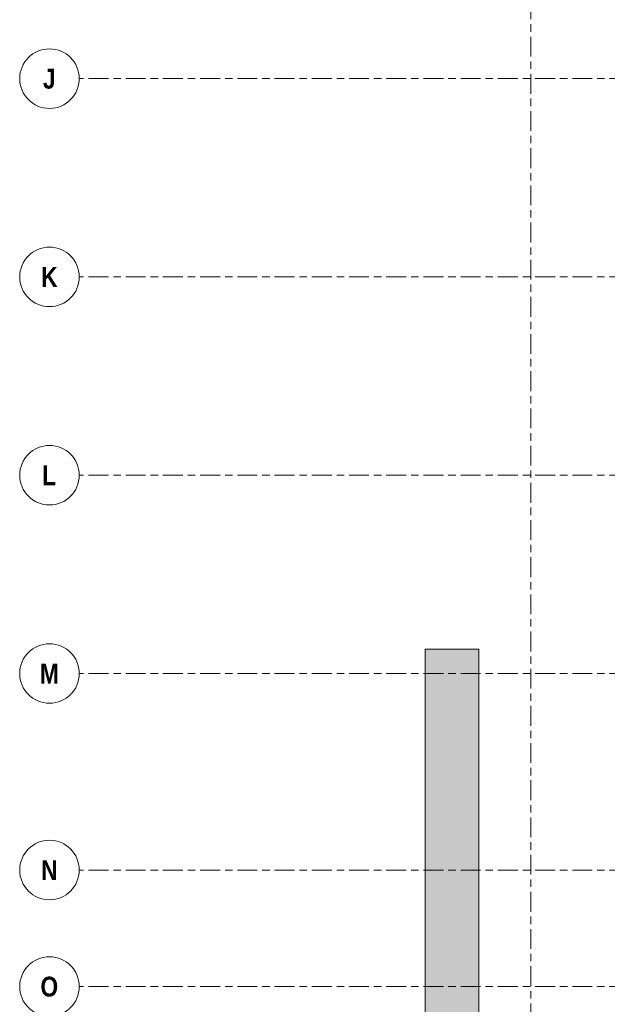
# Model space of a CAD drawing. Header units: metres. Extents: x -39 to 114, y -54 to 869.
# Tile 7 of 44: x -39 to -27, y -23 to -3. Entities that reach past the tile are written whole.
import ezdxf

# ---------------------------------------------------------------- set-up
doc = ezdxf.new("R2010")
doc.units = ezdxf.units.M
doc.linetypes.add('_Rasterlinie_', pattern=[0.75, 0.4, -0.1, 0.15, -0.1])
for name, color, linetype, lineweight in [('A_Geschossdecken', 7, 'Continuous', 5), ('A_Geschossdecken_Schraffur', 7, 'Continuous', 5), ('A_Raster', 128, 'Continuous', 5)]:
    doc.layers.add(name, color=color, linetype=linetype, lineweight=lineweight)
doc.styles.add('Arial Narrow_B', font='txt', dxfattribs={"height": 0.4})

# ---------------------------------------------------------------- blocks, each defined once
blk = doc.blocks.new('Raster - Raster-989695-A-E-2- OK FFB')
at = {"layer": 'A_Raster', "lineweight": 9}
blk.add_circle((0, 0), 0.006, dxfattribs=at)

msp = doc.modelspace()

# ---------------------------------------------------------------- hatches: boundary and pattern name
at = {"layer": 'A_Geschossdecken_Schraffur', "lineweight": 9}
msp.add_hatch(color=254, dxfattribs=at).paths.add_polyline_path([(-29.655, -23.2902), (-29.655, -15.5296), (-30.735, -15.5296), (-30.735, -23.2902)], flags=0)

# ---------------------------------------------------------------- linework, layer by layer
at = {"layer": 'A_Geschossdecken', "color": 253, "lineweight": 9}
for p, q in [((-29.655, -15.5296), (-30.735, -15.5296)), ((-30.735, -15.5296), (-30.735, -23.2902)), ((-29.655, -23.2902), (-29.655, -15.5296))]:
    msp.add_line(p, q, dxfattribs=at)
at = {"layer": 'A_Raster', "linetype": '_Rasterlinie_', "lineweight": 9}
for p, q in [((-28.6082, -53.073), (-28.6082, 37.0621)), ((31.1297, -4.0184), (-37.7073, -4.0184)), ((31.1297, -8.0184), (-37.7073, -8.0184)), ((31.1297, -12.0184), (-37.7073, -12.0184)), ((31.1297, -16.0184), (-37.7073, -16.0184)), ((31.1297, -19.9826), (-37.7073, -19.9826)), ((31.1297, -22.3326), (-37.7073, -22.3326))]:
    msp.add_line(p, q, dxfattribs=at)

# ---------------------------------------------------------------- block references
at = {"layer": 'A_Raster', "lineweight": 9, "xscale": 99.99999999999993, "yscale": 99.99999999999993, "zscale": 99.99999999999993, "rotation": 89.99999999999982}
for p in [(-38.3073, -4.0184), (-38.3073, -8.0184), (-38.3073, -12.0184), (-38.3073, -16.0184), (-38.3073, -19.9826), (-38.3073, -22.3326)]:
    msp.add_blockref('Raster - Raster-989695-A-E-2- OK FFB', p, dxfattribs=at)

# ---------------------------------------------------------------- texts
at = {"layer": 'A_Raster', "char_height": 0.4, "attachment_point": 1, "style": 'Arial Narrow_B'}
for s, insert, width in [('\\fArial Narrow|b1|i0|c0|p34|;J', (-38.4393, -3.8201), 0.312658), ('\\fArial Narrow|b1|i0|c0|p34|;K', (-38.4758, -7.8201), 0.400844), ('\\fArial Narrow|b1|i0|c0|p34|;L', (-38.4528, -11.8201), 0.344726), ('\\fArial Narrow|b1|i0|c0|p34|;M', (-38.5023, -15.8201), 0.464979), ('\\fArial Narrow|b1|i0|c0|p34|;N', (-38.4758, -19.7842), 0.400844), ('\\fArial Narrow|b1|i0|c0|p34|;O', (-38.4893, -22.1342), 0.432911)]:
    msp.add_mtext(s, dxfattribs=dict(at, insert=insert, width=width))

doc.saveas('drawing.dxf')
